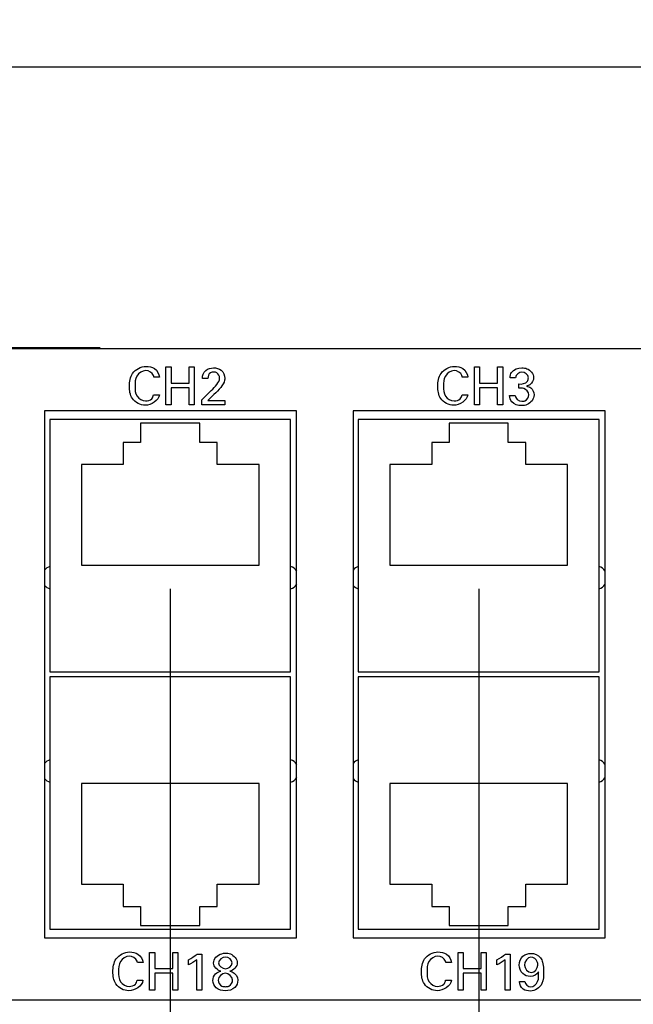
# Model space of a CAD drawing. Header units: inches. Extents: x 0 to 34, y 0 to 22.
# Tile 12 of 54: x 7.7 to 9.3, y 5.9 to 8.5. Entities that reach past the tile are written whole.
import ezdxf

# ---------------------------------------------------------------- set-up
doc = ezdxf.new("R2010")
doc.units = ezdxf.units.IN
doc.header["$LTSCALE"] = 1.87
doc.header["$MEASUREMENT"] = 0
doc.layers.get('0').update_dxf_attribs({"linetype": 'CONTINUOUS'})
doc.layers.add('02___PRT_ALL_AXES', color=7, linetype='CONTINUOUS')
doc.layers.add('DIMENSIONS', color=7, linetype='CONTINUOUS')
doc.styles.get("Standard").update_dxf_attribs({"font": 'txt', "width": 0.8})
doc.dimstyles.new('DIMSTYLE_1', dxfattribs={"dimtxt": 0.125, "dimasz": 0.18, "dimexe": 0.125, "dimexo": 0.0625, "dimgap": 0.0625, "dimtad": 0, "dimtih": 1, "dimtoh": 1, "dimdec": 3, "dimzin": 4, "dimdsep": 46, "dimtxsty": 'STANDARD', "dimblk": '_FILLED', "dimblk1": '_FILLED', "dimblk2": '_FILLED', "dimcen": 0.09, "dimadec": 0, "dimazin": 0, "dimtp": 0.001, "dimtm": 0.001, "dimtfac": 1, "dimtdec": 3, "dimtofl": 0, "dimtmove": 0, "dimatfit": 3, "dimldrblk": '_FILLED', "dimfxl": 1, "dimtolj": 1, "dimtzin": 4, "dimarcsym": 0})
doc.dimstyles.new('DIMSTYLE_2', dxfattribs={"dimtxt": 0.125, "dimasz": 0.18, "dimexe": 0.125, "dimexo": 0.0625, "dimgap": 0.03125, "dimtad": 0, "dimtih": 1, "dimtoh": 1, "dimdec": 3, "dimzin": 4, "dimdsep": 46, "dimtxsty": 'STANDARD', "dimblk": '_FILLED', "dimblk1": '_FILLED', "dimblk2": '_FILLED', "dimcen": 0.09, "dimadec": 0, "dimazin": 0, "dimtp": 0.001, "dimtm": 0.001, "dimtfac": 1, "dimtdec": 3, "dimtofl": 0, "dimtmove": 0, "dimatfit": 3, "dimldrblk": '_FILLED', "dimfxl": 1, "dimtolj": 1, "dimtzin": 4, "dimarcsym": 0})

# ---------------------------------------------------------------- blocks, each defined once
blk = doc.blocks.new('_FILLED')
at = {"color": 0, "linetype": 'BYBLOCK'}
blk.add_solid([(0, 0), (-1, 0.174), (-1, -0.174)], dxfattribs=at)
blk = doc.blocks.new('*D11')
at = {"layer": 'DIMENSIONS', "color": 2, "linetype": 'CONTINUOUS'}
for p, q in [((3.0744, 6.8026), (3.0744, 8.4801)), ((22.0744, 6.8026), (22.0744, 8.4801)), ((3.0744, 8.3551), (11.6994, 8.3551)), ((22.0744, 8.3551), (13.4494, 8.3551))]:
    blk.add_line(p, q, dxfattribs=at)
at = {"layer": 'DIMENSIONS', "color": 2, "linetype": 'CONTINUOUS', "xscale": 0.18, "yscale": 0.18, "zscale": 0.18, "rotation": 180}
blk.add_blockref('_FILLED', (3.0744, 8.3551), dxfattribs=at)
at = {"layer": 'DIMENSIONS', "color": 2, "linetype": 'CONTINUOUS', "xscale": 0.18, "yscale": 0.18, "zscale": 0.18}
blk.add_blockref('_FILLED', (22.0744, 8.3551), dxfattribs=at)
at = {"layer": 'DIMENSIONS', "color": 2, "linetype": 'CONTINUOUS', "insert": (12.5744, 8.4176), "char_height": 0.125, "width": 1.625, "attachment_point": 2, "line_spacing_factor": 0.9}
blk.add_mtext('(19.000{\\Ftxt.shx;\\W1.000000;\\H0.125000; }[482.6])', dxfattribs=at)
blk = doc.blocks.new('*D19')
at = {"layer": 'DIMENSIONS', "color": 2, "linetype": 'CONTINUOUS'}
blk.add_line((8.0934, 6.9676), (8.0934, 5.1876), dxfattribs=at)
at = {"layer": 'DIMENSIONS', "color": 2, "linetype": 'CONTINUOUS', "insert": (8.0309, 5.1251), "char_height": 0.125, "width": 1.725, "attachment_point": 3, "rotation": 90, "line_spacing_factor": 0.9}
blk.add_mtext('2X 5.019{\\Ftxt.shx;\\W1.000000;\\H0.125000; }[127.48]', dxfattribs=at)
blk = doc.blocks.new('*D20')
at = {"layer": 'DIMENSIONS', "color": 2, "linetype": 'CONTINUOUS'}
blk.add_line((8.9134, 6.9676), (8.9134, 5.1876), dxfattribs=at)
at = {"layer": 'DIMENSIONS', "color": 2, "linetype": 'CONTINUOUS', "insert": (8.8509, 5.1251), "char_height": 0.125, "width": 1.725, "attachment_point": 3, "rotation": 90, "line_spacing_factor": 0.9}
blk.add_mtext('2X 5.839{\\Ftxt.shx;\\W1.000000;\\H0.125000; }[148.31]', dxfattribs=at)
blk = doc.blocks.new('*D21')
at = {"layer": 'DIMENSIONS', "color": 2, "linetype": 'CONTINUOUS'}
blk.add_line((9.7334, 6.9676), (9.7334, 5.1876), dxfattribs=at)
at = {"layer": 'DIMENSIONS', "color": 2, "linetype": 'CONTINUOUS', "insert": (9.6709, 5.1251), "char_height": 0.125, "width": 1.725, "attachment_point": 3, "rotation": 90, "line_spacing_factor": 0.9}
blk.add_mtext('2X 6.659{\\Ftxt.shx;\\W1.000000;\\H0.125000; }[169.14]', dxfattribs=at)
blk = doc.blocks.new('*D22')
at = {"layer": 'DIMENSIONS', "color": 2, "linetype": 'CONTINUOUS'}
blk.add_line((10.5534, 6.9676), (10.5534, 5.1876), dxfattribs=at)
at = {"layer": 'DIMENSIONS', "color": 2, "linetype": 'CONTINUOUS', "insert": (10.4909, 5.1251), "char_height": 0.125, "width": 1.725, "attachment_point": 3, "rotation": 90, "line_spacing_factor": 0.9}
blk.add_mtext('2X 7.479{\\Ftxt.shx;\\W1.000000;\\H0.125000; }[189.97]', dxfattribs=at)
blk = doc.blocks.new('*D23')
at = {"layer": 'DIMENSIONS', "color": 2, "linetype": 'CONTINUOUS'}
blk.add_line((11.3734, 6.9676), (11.3734, 5.1876), dxfattribs=at)
at = {"layer": 'DIMENSIONS', "color": 2, "linetype": 'CONTINUOUS', "insert": (11.3109, 5.1251), "char_height": 0.125, "width": 1.725, "attachment_point": 3, "rotation": 90, "line_spacing_factor": 0.9}
blk.add_mtext('2X 8.299{\\Ftxt.shx;\\W1.000000;\\H0.125000; }[210.79]', dxfattribs=at)
blk = doc.blocks.new('*D24')
at = {"layer": 'DIMENSIONS', "color": 2, "linetype": 'CONTINUOUS'}
blk.add_line((12.1934, 6.9676), (12.1934, 5.1876), dxfattribs=at)
at = {"layer": 'DIMENSIONS', "color": 2, "linetype": 'CONTINUOUS', "insert": (12.1309, 5.1251), "char_height": 0.125, "width": 1.725, "attachment_point": 3, "rotation": 90, "line_spacing_factor": 0.9}
blk.add_mtext('2X 9.119{\\Ftxt.shx;\\W1.000000;\\H0.125000; }[231.62]', dxfattribs=at)
blk = doc.blocks.new('*D25')
at = {"layer": 'DIMENSIONS', "color": 2, "linetype": 'CONTINUOUS'}
blk.add_line((13.4634, 6.9676), (13.4634, 5.1876), dxfattribs=at)
at = {"layer": 'DIMENSIONS', "color": 2, "linetype": 'CONTINUOUS', "insert": (13.4009, 5.1251), "char_height": 0.125, "width": 1.825, "attachment_point": 3, "rotation": 90, "line_spacing_factor": 0.9}
blk.add_mtext('2X 10.389{\\Ftxt.shx;\\W1.000000;\\H0.125000; }[263.88]', dxfattribs=at)
blk = doc.blocks.new('*D26')
at = {"layer": 'DIMENSIONS', "color": 2, "linetype": 'CONTINUOUS'}
blk.add_line((14.2834, 6.9676), (14.2834, 5.1876), dxfattribs=at)
at = {"layer": 'DIMENSIONS', "color": 2, "linetype": 'CONTINUOUS', "insert": (14.2209, 5.1251), "char_height": 0.125, "width": 1.825, "attachment_point": 3, "rotation": 90, "line_spacing_factor": 0.9}
blk.add_mtext('2X 11.209{\\Ftxt.shx;\\W1.000000;\\H0.125000; }[284.71]', dxfattribs=at)
blk = doc.blocks.new('*D27')
at = {"layer": 'DIMENSIONS', "color": 2, "linetype": 'CONTINUOUS'}
blk.add_line((15.1034, 6.9676), (15.1034, 5.1876), dxfattribs=at)
at = {"layer": 'DIMENSIONS', "color": 2, "linetype": 'CONTINUOUS', "insert": (15.0409, 5.1251), "char_height": 0.125, "width": 1.825, "attachment_point": 3, "rotation": 90, "line_spacing_factor": 0.9}
blk.add_mtext('2X 12.029{\\Ftxt.shx;\\W1.000000;\\H0.125000; }[305.54]', dxfattribs=at)
blk = doc.blocks.new('*D28')
at = {"layer": 'DIMENSIONS', "color": 2, "linetype": 'CONTINUOUS'}
blk.add_line((15.9234, 6.9676), (15.9234, 5.1876), dxfattribs=at)
at = {"layer": 'DIMENSIONS', "color": 2, "linetype": 'CONTINUOUS', "insert": (15.8609, 5.1251), "char_height": 0.125, "width": 1.825, "attachment_point": 3, "rotation": 90, "line_spacing_factor": 0.9}
blk.add_mtext('2X 12.849{\\Ftxt.shx;\\W1.000000;\\H0.125000; }[326.36]', dxfattribs=at)
blk = doc.blocks.new('*D29')
at = {"layer": 'DIMENSIONS', "color": 2, "linetype": 'CONTINUOUS'}
blk.add_line((16.7434, 6.9676), (16.7434, 5.1876), dxfattribs=at)
at = {"layer": 'DIMENSIONS', "color": 2, "linetype": 'CONTINUOUS', "insert": (16.6809, 5.1251), "char_height": 0.125, "width": 1.825, "attachment_point": 3, "rotation": 90, "line_spacing_factor": 0.9}
blk.add_mtext('2X 13.669{\\Ftxt.shx;\\W1.000000;\\H0.125000; }[347.19]', dxfattribs=at)
blk = doc.blocks.new('*D30')
at = {"layer": 'DIMENSIONS', "color": 2, "linetype": 'CONTINUOUS'}
blk.add_line((17.5634, 6.9676), (17.5634, 5.1876), dxfattribs=at)
at = {"layer": 'DIMENSIONS', "color": 2, "linetype": 'CONTINUOUS', "insert": (17.5009, 5.1251), "char_height": 0.125, "width": 1.825, "attachment_point": 3, "rotation": 90, "line_spacing_factor": 0.9}
blk.add_mtext('2X 14.489{\\Ftxt.shx;\\W1.000000;\\H0.125000; }[368.02]', dxfattribs=at)
blk = doc.blocks.new('*D31')
at = {"layer": 'DIMENSIONS', "color": 2, "linetype": 'CONTINUOUS'}
blk.add_line((18.3854, 6.9676), (18.3854, 5.1876), dxfattribs=at)
at = {"layer": 'DIMENSIONS', "color": 2, "linetype": 'CONTINUOUS', "insert": (18.3229, 5.1251), "char_height": 0.125, "width": 1.725, "attachment_point": 3, "rotation": 90, "line_spacing_factor": 0.9}
blk.add_mtext('2X 15.311{\\Ftxt.shx;\\W1.000000;\\H0.125000; }[388.9]', dxfattribs=at)
blk = doc.blocks.new('*D32')
at = {"layer": 'DIMENSIONS', "color": 2, "linetype": 'CONTINUOUS'}
blk.add_line((19.2054, 6.9676), (19.2054, 5.1876), dxfattribs=at)
at = {"layer": 'DIMENSIONS', "color": 2, "linetype": 'CONTINUOUS', "insert": (19.1429, 5.1251), "char_height": 0.125, "width": 1.825, "attachment_point": 3, "rotation": 90, "line_spacing_factor": 0.9}
blk.add_mtext('2X 16.131{\\Ftxt.shx;\\W1.000000;\\H0.125000; }[409.73]', dxfattribs=at)
blk = doc.blocks.new('*D35')
at = {"layer": 'DIMENSIONS', "color": 2, "linetype": 'CONTINUOUS'}
blk.add_line((22.0744, 6.0001), (22.0744, 5.1876), dxfattribs=at)
at = {"layer": 'DIMENSIONS', "color": 2, "linetype": 'CONTINUOUS', "insert": (22.0119, 5.1251), "char_height": 0.125, "width": 1.425, "attachment_point": 3, "rotation": 90, "line_spacing_factor": 0.9}
blk.add_mtext('19.000{\\Ftxt.shx;\\W1.000000;\\H0.125000; }[482.6]', dxfattribs=at)

msp = doc.modelspace()

# ---------------------------------------------------------------- linework, layer by layer
at = {"color": 7, "linetype": 'CONTINUOUS'}
for p, q in [((21.8869, 7.6051), (3.2619, 7.6051)), ((7.7594, 7.4401), (7.7594, 6.0401)), ((8.4294, 7.4401), (7.7594, 7.4401)), ((8.4294, 6.0401), (8.4294, 7.4401)), ((8.5794, 7.4401), (8.5794, 6.0401)), ((9.2494, 7.4401), (8.5794, 7.4401)), ((9.2494, 6.0401), (9.2494, 7.4401)), ((7.7733, 7.4171), (7.7733, 6.747)), ((8.4135, 7.4171), (7.7733, 7.4171)), ((8.0147, 7.408), (8.0147, 7.3568)), ((8.1721, 7.408), (8.0147, 7.408)), ((8.1721, 7.3568), (8.1721, 7.408)), ((8.4135, 6.747), (8.4135, 7.4171)), ((8.5933, 7.4171), (8.5933, 6.747)), ((9.2335, 7.4171), (8.5933, 7.4171)), ((8.8347, 7.408), (8.8347, 7.3568)), ((8.9921, 7.408), (8.8347, 7.408)), ((8.9921, 7.3568), (8.9921, 7.408)), ((9.2335, 6.747), (9.2335, 7.4171)), ((7.9684, 7.3568), (7.9684, 7.2978)), ((8.0147, 7.3568), (7.9684, 7.3568)), ((8.2184, 7.3568), (8.1721, 7.3568)), ((8.2184, 7.2978), (8.2184, 7.3568)), ((8.7884, 7.3568), (8.7884, 7.2978)), ((8.8347, 7.3568), (8.7884, 7.3568)), ((9.0384, 7.3568), (8.9921, 7.3568)), ((9.0384, 7.2978), (9.0384, 7.3568)), ((7.8572, 7.2978), (7.8572, 7.0301)), ((7.9684, 7.2978), (7.8572, 7.2978)), ((8.3296, 7.2978), (8.2184, 7.2978)), ((8.3296, 7.0301), (8.3296, 7.2978)), ((8.6772, 7.2978), (8.6772, 7.0301)), ((8.7884, 7.2978), (8.6772, 7.2978)), ((9.1496, 7.2978), (9.0384, 7.2978)), ((9.1496, 7.0301), (9.1496, 7.2978)), ((7.8572, 7.0301), (8.3296, 7.0301)), ((8.6772, 7.0301), (9.1496, 7.0301)), ((7.7733, 6.747), (8.4135, 6.747)), ((7.7733, 6.7333), (7.7733, 6.0632)), ((8.4135, 6.7333), (7.7733, 6.7333)), ((8.4135, 6.0632), (8.4135, 6.7333)), ((8.5933, 6.747), (9.2335, 6.747)), ((8.5933, 6.7333), (8.5933, 6.0632)), ((9.2335, 6.7333), (8.5933, 6.7333)), ((9.2335, 6.0632), (9.2335, 6.7333)), ((7.8572, 6.4502), (7.8572, 6.1825)), ((8.3296, 6.4502), (7.8572, 6.4502)), ((8.3296, 6.1825), (8.3296, 6.4502)), ((8.6772, 6.4502), (8.6772, 6.1825)), ((9.1496, 6.4502), (8.6772, 6.4502)), ((9.1496, 6.1825), (9.1496, 6.4502)), ((7.8572, 6.1825), (7.9684, 6.1825)), ((7.9684, 6.1825), (7.9684, 6.1235)), ((8.2184, 6.1235), (8.2184, 6.1825)), ((8.2184, 6.1825), (8.3296, 6.1825)), ((8.6772, 6.1825), (8.7884, 6.1825)), ((8.7884, 6.1825), (8.7884, 6.1235)), ((9.0384, 6.1235), (9.0384, 6.1825)), ((9.0384, 6.1825), (9.1496, 6.1825)), ((7.9684, 6.1235), (8.0147, 6.1235)), ((8.0147, 6.1235), (8.0147, 6.0723)), ((8.1721, 6.0723), (8.1721, 6.1235)), ((8.1721, 6.1235), (8.2184, 6.1235)), ((8.7884, 6.1235), (8.8347, 6.1235)), ((8.8347, 6.1235), (8.8347, 6.0723)), ((8.9921, 6.0723), (8.9921, 6.1235)), ((8.9921, 6.1235), (9.0384, 6.1235)), ((8.0147, 6.0723), (8.1721, 6.0723)), ((8.8347, 6.0723), (8.9921, 6.0723)), ((7.7733, 6.0632), (8.4135, 6.0632)), ((8.5933, 6.0632), (9.2335, 6.0632)), ((7.7594, 6.0401), (8.4294, 6.0401)), ((8.5794, 6.0401), (9.2494, 6.0401)), ((3.2619, 5.8751), (21.8869, 5.8751))]:
    msp.add_line(p, q, dxfattribs=at)
at = {"color": 6, "linetype": 'CONTINUOUS'}
msp.add_line((7.907, 7.6081), (7.2759, 7.6081), dxfattribs=at)
at = {"color": 40, "linetype": 'CONTINUOUS'}
for p, q in [((8.0821, 7.4569), (8.0821, 7.5571)), ((8.0821, 7.5571), (8.0959, 7.5571)), ((8.0959, 7.5571), (8.0959, 7.5141)), ((8.1436, 7.5141), (8.1436, 7.5571)), ((8.1436, 7.5571), (8.1574, 7.5571)), ((8.1574, 7.5571), (8.1574, 7.4569)), ((8.9021, 7.4569), (8.9021, 7.5571)), ((8.9021, 7.5571), (8.9159, 7.5571)), ((8.9159, 7.5571), (8.9159, 7.5141)), ((8.9636, 7.5141), (8.9636, 7.5571)), ((8.9636, 7.5571), (8.9774, 7.5571)), ((8.9774, 7.5571), (8.9774, 7.4569)), ((8.0647, 7.53), (8.0498, 7.53)), ((8.0959, 7.5141), (8.1436, 7.5141)), ((8.1934, 7.5267), (8.1789, 7.5267)), ((8.8847, 7.53), (8.8698, 7.53)), ((8.9159, 7.5141), (8.9636, 7.5141)), ((9.0109, 7.5285), (8.9969, 7.5285)), ((9.0197, 7.5006), (9.0197, 7.5119)), ((8.0959, 7.5021), (8.0959, 7.4569)), ((8.1436, 7.5021), (8.0959, 7.5021)), ((8.1436, 7.4569), (8.1436, 7.5021)), ((8.1775, 7.4695), (8.2026, 7.4942)), ((8.9159, 7.5021), (8.9159, 7.4569)), ((8.9636, 7.5021), (8.9159, 7.5021)), ((8.9636, 7.4569), (8.9636, 7.5021)), ((8.0491, 7.4833), (8.0644, 7.4833)), ((8.1775, 7.4569), (8.1775, 7.4695)), ((8.2097, 7.4838), (8.1929, 7.4679)), ((8.1929, 7.4679), (8.2386, 7.4679)), ((8.2386, 7.4679), (8.2386, 7.4569)), ((8.8691, 7.4833), (8.8844, 7.4833)), ((8.9954, 7.4816), (9.0101, 7.4816)), ((8.0959, 7.4569), (8.0821, 7.4569)), ((8.1574, 7.4569), (8.1436, 7.4569)), ((8.2386, 7.4569), (8.1775, 7.4569)), ((8.9159, 7.4569), (8.9021, 7.4569)), ((8.9774, 7.4569), (8.9636, 7.4569)), ((8.0384, 5.9007), (8.0384, 6.0009)), ((8.0384, 6.0009), (8.0522, 6.0009)), ((8.0522, 6.0009), (8.0522, 5.9579)), ((8.0999, 5.9579), (8.0999, 6.0009)), ((8.0999, 6.0009), (8.1137, 6.0009)), ((8.1137, 6.0009), (8.1137, 5.9007)), ((8.165, 5.9968), (8.1774, 5.9968)), ((8.1774, 5.9968), (8.1774, 5.9007)), ((8.8584, 5.9007), (8.8584, 6.0009)), ((8.8584, 6.0009), (8.8722, 6.0009)), ((8.8722, 6.0009), (8.8722, 5.9579)), ((8.9199, 5.9579), (8.9199, 6.0009)), ((8.9199, 6.0009), (8.9337, 6.0009)), ((8.9337, 6.0009), (8.9337, 5.9007)), ((8.985, 5.9968), (8.9974, 5.9968)), ((8.9974, 5.9968), (8.9974, 5.9007)), ((8.021, 5.9739), (8.0061, 5.9739)), ((8.1417, 5.9678), (8.1417, 5.9816)), ((8.164, 5.9007), (8.164, 5.9816)), ((8.841, 5.9739), (8.8261, 5.9739)), ((8.9617, 5.9678), (8.9617, 5.9816)), ((8.984, 5.9007), (8.984, 5.9816)), ((8.0522, 5.9579), (8.0999, 5.9579)), ((8.0522, 5.946), (8.0522, 5.9007)), ((8.0999, 5.946), (8.0522, 5.946)), ((8.0999, 5.9007), (8.0999, 5.946)), ((8.8722, 5.9579), (8.9199, 5.9579)), ((8.8722, 5.946), (8.8722, 5.9007)), ((8.9199, 5.946), (8.8722, 5.946)), ((8.9199, 5.9007), (8.9199, 5.946)), ((8.0054, 5.9271), (8.0207, 5.9271)), ((8.8254, 5.9271), (8.8407, 5.9271)), ((9.0217, 5.9236), (9.0363, 5.9236)), ((8.0522, 5.9007), (8.0384, 5.9007)), ((8.1137, 5.9007), (8.0999, 5.9007)), ((8.1774, 5.9007), (8.164, 5.9007)), ((8.8722, 5.9007), (8.8584, 5.9007)), ((8.9337, 5.9007), (8.9199, 5.9007)), ((8.9974, 5.9007), (8.984, 5.9007))]:
    msp.add_line(p, q, dxfattribs=at)
for points, knots in [([(7.9848, 7.5059), (7.9848, 7.5177), (7.9885, 7.5446), (8.0154, 7.5585), (8.0287, 7.5585)], [0, 0, 0, 0, 0.469758, 1, 1, 1, 1]), ([(8.0282, 7.5474), (8.019, 7.5474), (8.0004, 7.5346), (7.9997, 7.5152), (7.9997, 7.506)], [0, 0, 0, 0, 0.499794, 1, 1, 1, 1]), ([(8.0498, 7.53), (8.0496, 7.5315), (8.048, 7.541), (8.0363, 7.5474), (8.0282, 7.5474)], [0, 0, 0, 0, 0.148101, 1, 1, 1, 1]), ([(8.0287, 7.5585), (8.0365, 7.5585), (8.0541, 7.5558), (8.064, 7.5388), (8.0647, 7.53)], [0, 0, 0, 0, 0.469082, 1, 1, 1, 1]), ([(8.2091, 7.5435), (8.2061, 7.5435), (8.1969, 7.5422), (8.1934, 7.5321), (8.1934, 7.5267)], [0, 0, 0, 0, 0.362915, 1, 1, 1, 1]), ([(8.2086, 7.5548), (8.2157, 7.5548), (8.2321, 7.5512), (8.2383, 7.5346), (8.2383, 7.5267)], [0, 0, 0, 0, 0.474259, 1, 1, 1, 1]), ([(8.2245, 7.5278), (8.2245, 7.533), (8.2204, 7.5424), (8.2119, 7.5435), (8.2091, 7.5435)], [0, 0, 0, 0, 0.650802, 1, 1, 1, 1]), ([(8.8048, 7.5059), (8.8048, 7.5177), (8.8085, 7.5446), (8.8354, 7.5585), (8.8487, 7.5585)], [0, 0, 0, 0, 0.469762, 1, 1, 1, 1]), ([(8.8482, 7.5474), (8.839, 7.5474), (8.8204, 7.5346), (8.8197, 7.5152), (8.8197, 7.506)], [0, 0, 0, 0, 0.499803, 1, 1, 1, 1]), ([(8.8698, 7.53), (8.8696, 7.5315), (8.868, 7.541), (8.8563, 7.5474), (8.8482, 7.5474)], [0, 0, 0, 0, 0.148107, 1, 1, 1, 1]), ([(8.8487, 7.5585), (8.8565, 7.5585), (8.8741, 7.5558), (8.884, 7.5388), (8.8847, 7.53)], [0, 0, 0, 0, 0.469078, 1, 1, 1, 1]), ([(8.9969, 7.5285), (8.9971, 7.5334), (9.0007, 7.5489), (9.0182, 7.5548), (9.028, 7.5548)], [0, 0, 0, 0, 0.333026, 1, 1, 1, 1]), ([(9.028, 7.5548), (9.0327, 7.5548), (9.0473, 7.5535), (9.0594, 7.5387), (9.0594, 7.5288)], [0, 0, 0, 0, 0.319848, 1, 1, 1, 1]), ([(8.2383, 7.5267), (8.2383, 7.5252), (8.2381, 7.5162), (8.232, 7.5085), (8.2275, 7.5027)], [0, 0, 0, 0, 0.16782, 1, 1, 1, 1]), ([(9.0197, 7.5119), (9.0277, 7.5112), (9.0424, 7.5133), (9.0454, 7.5253), (9.0454, 7.5285)], [0, 0, 0, 0, 0.714537, 1, 1, 1, 1]), ([(9.0594, 7.5288), (9.0594, 7.5217), (9.0535, 7.5105), (9.0435, 7.5069), (9.0402, 7.5062)], [0, 0, 0, 0, 0.679534, 1, 1, 1, 1]), ([(8.0269, 7.4554), (8.014, 7.4554), (7.9879, 7.4688), (7.9848, 7.4947), (7.9848, 7.5059)], [0, 0, 0, 0, 0.536105, 1, 1, 1, 1]), ([(7.9997, 7.506), (7.9997, 7.4969), (8.0005, 7.4775), (8.0194, 7.4667), (8.028, 7.4667)], [0, 0, 0, 0, 0.512265, 1, 1, 1, 1]), ([(8.8469, 7.4554), (8.834, 7.4554), (8.8079, 7.4688), (8.8048, 7.4947), (8.8048, 7.5059)], [0, 0, 0, 0, 0.536105, 1, 1, 1, 1]), ([(8.8197, 7.506), (8.8197, 7.4969), (8.8205, 7.4775), (8.8394, 7.4667), (8.848, 7.4667)], [0, 0, 0, 0, 0.51227, 1, 1, 1, 1]), ([(9.0402, 7.5062), (9.0444, 7.5056), (9.0556, 7.502), (9.0608, 7.4897), (9.0608, 7.4829)], [0, 0, 0, 0, 0.381769, 1, 1, 1, 1]), ([(9.0608, 7.4829), (9.0608, 7.4722), (9.0481, 7.4562), (9.0324, 7.4545), (9.0275, 7.4545)], [0, 0, 0, 0, 0.681933, 1, 1, 1, 1]), ([(9.0277, 7.4659), (9.0307, 7.4659), (9.0401, 7.4668), (9.0469, 7.4767), (9.0469, 7.483)], [0, 0, 0, 0, 0.318862, 1, 1, 1, 1]), ([(7.9411, 5.9497), (7.9411, 5.9615), (7.9448, 5.9885), (7.9717, 6.0023), (7.985, 6.0023)], [0, 0, 0, 0, 0.469759, 1, 1, 1, 1]), ([(7.985, 6.0023), (7.9928, 6.0023), (8.0104, 5.9996), (8.0203, 5.9826), (8.021, 5.9739)], [0, 0, 0, 0, 0.469083, 1, 1, 1, 1]), ([(8.2086, 5.9728), (8.2086, 5.9754), (8.2108, 5.9899), (8.228, 5.999), (8.2397, 5.999)], [0, 0, 0, 0, 0.182708, 1, 1, 1, 1]), ([(8.2397, 5.999), (8.2443, 5.999), (8.2589, 5.998), (8.2717, 5.9833), (8.2717, 5.9733)], [0, 0, 0, 0, 0.312922, 1, 1, 1, 1]), ([(8.7611, 5.9497), (8.7611, 5.9615), (8.7648, 5.9885), (8.7917, 6.0023), (8.805, 6.0023)], [0, 0, 0, 0, 0.469763, 1, 1, 1, 1]), ([(8.805, 6.0023), (8.8128, 6.0023), (8.8304, 5.9996), (8.8403, 5.9826), (8.841, 5.9739)], [0, 0, 0, 0, 0.469083, 1, 1, 1, 1]), ([(9.0214, 5.9676), (9.0214, 5.9762), (9.0275, 5.9938), (9.0448, 5.9986), (9.0522, 5.9986)], [0, 0, 0, 0, 0.53537, 1, 1, 1, 1]), ([(9.0522, 5.9986), (9.0615, 5.9986), (9.0765, 5.9922), (9.082, 5.9792), (9.0832, 5.975)], [0, 0, 0, 0, 0.678151, 1, 1, 1, 1]), ([(7.9845, 5.9912), (7.9753, 5.9912), (7.9567, 5.9784), (7.956, 5.959), (7.956, 5.9499)], [0, 0, 0, 0, 0.499793, 1, 1, 1, 1]), ([(8.0061, 5.9739), (8.0059, 5.9753), (8.0043, 5.9849), (7.9926, 5.9912), (7.9845, 5.9912)], [0, 0, 0, 0, 0.148101, 1, 1, 1, 1]), ([(8.8045, 5.9912), (8.7953, 5.9912), (8.7767, 5.9784), (8.776, 5.959), (8.776, 5.9499)], [0, 0, 0, 0, 0.499802, 1, 1, 1, 1]), ([(8.8261, 5.9739), (8.8259, 5.9753), (8.8243, 5.9849), (8.8126, 5.9912), (8.8045, 5.9912)], [0, 0, 0, 0, 0.14811, 1, 1, 1, 1]), ([(9.0507, 5.9372), (9.0435, 5.9372), (9.0269, 5.9427), (9.0214, 5.9595), (9.0214, 5.9676)], [0, 0, 0, 0, 0.471071, 1, 1, 1, 1]), ([(9.0707, 5.9673), (9.0707, 5.9704), (9.0697, 5.9805), (9.0591, 5.9882), (9.0522, 5.9882)], [0, 0, 0, 0, 0.310076, 1, 1, 1, 1]), ([(9.0832, 5.975), (9.0848, 5.9694), (9.0858, 5.9607), (9.086, 5.9521), (9.086, 5.9492)], [0, 0, 0, 0, 0.664764, 1, 1, 1, 1]), ([(7.9832, 5.8992), (7.9703, 5.8992), (7.9442, 5.9126), (7.9411, 5.9386), (7.9411, 5.9497)], [0, 0, 0, 0, 0.53611, 1, 1, 1, 1]), ([(7.956, 5.9499), (7.956, 5.9408), (7.9568, 5.9213), (7.9757, 5.9106), (7.9843, 5.9106)], [0, 0, 0, 0, 0.512276, 1, 1, 1, 1]), ([(8.2521, 5.9515), (8.254, 5.951), (8.2646, 5.9482), (8.273, 5.9363), (8.273, 5.9272)], [0, 0, 0, 0, 0.17993, 1, 1, 1, 1]), ([(8.8032, 5.8992), (8.7903, 5.8992), (8.7642, 5.9126), (8.7611, 5.9386), (8.7611, 5.9497)], [0, 0, 0, 0, 0.536106, 1, 1, 1, 1]), ([(8.776, 5.9499), (8.776, 5.9408), (8.7768, 5.9213), (8.7957, 5.9106), (8.8043, 5.9106)], [0, 0, 0, 0, 0.512276, 1, 1, 1, 1]), ([(9.086, 5.9492), (9.086, 5.9388), (9.0867, 5.9148), (9.0628, 5.8985), (9.0506, 5.8985)], [0, 0, 0, 0, 0.45673, 1, 1, 1, 1]), ([(9.0517, 5.9095), (9.0595, 5.9095), (9.0748, 5.9239), (9.0726, 5.9408), (9.0722, 5.9493)], [0, 0, 0, 0, 0.476601, 1, 1, 1, 1]), ([(8.2207, 5.9276), (8.2207, 5.9213), (8.2273, 5.9111), (8.2369, 5.91), (8.24, 5.91)], [0, 0, 0, 0, 0.672991, 1, 1, 1, 1]), ([(8.24, 5.91), (8.2432, 5.91), (8.2532, 5.911), (8.2592, 5.9218), (8.2592, 5.9281)], [0, 0, 0, 0, 0.338337, 1, 1, 1, 1]), ([(8.273, 5.9272), (8.273, 5.9204), (8.2667, 5.9036), (8.249, 5.899), (8.24, 5.899)], [0, 0, 0, 0, 0.430863, 1, 1, 1, 1]), ([(9.0506, 5.8985), (9.044, 5.8985), (9.0286, 5.9008), (9.0219, 5.9162), (9.0217, 5.9236)], [0, 0, 0, 0, 0.470081, 1, 1, 1, 1])]:
    msp.add_open_spline(points, degree=3, knots=knots, dxfattribs=at)
for points in [[(8.1789, 7.5267), (8.1791, 7.5343), (8.182, 7.5428), (8.1878, 7.5478)], [(8.1878, 7.5478), (8.1933, 7.5526), (8.2013, 7.5548), (8.2086, 7.5548)], [(9.0284, 7.5437), (9.0207, 7.5437), (9.0117, 7.5362), (9.0109, 7.5285)], [(9.0454, 7.5285), (9.0454, 7.5361), (9.036, 7.5437), (9.0284, 7.5437)], [(8.2175, 7.5108), (8.2211, 7.5157), (8.2245, 7.5217), (8.2245, 7.5278)], [(8.2026, 7.4942), (8.2079, 7.4994), (8.2131, 7.5048), (8.2175, 7.5108)], [(8.2275, 7.5027), (8.2221, 7.496), (8.2158, 7.4899), (8.2097, 7.4838)], [(9.033, 7.4999), (9.0286, 7.5008), (9.0241, 7.5007), (9.0197, 7.5006)], [(9.0469, 7.483), (9.0469, 7.4903), (9.0402, 7.4984), (9.033, 7.4999)], [(8.0644, 7.4833), (8.0627, 7.4678), (8.0425, 7.4554), (8.0269, 7.4554)], [(8.028, 7.4667), (8.0338, 7.4667), (8.0402, 7.4686), (8.0443, 7.4727)], [(8.0443, 7.4727), (8.0469, 7.4756), (8.0484, 7.4795), (8.0491, 7.4833)], [(8.8844, 7.4833), (8.8827, 7.4678), (8.8625, 7.4554), (8.8469, 7.4554)], [(8.848, 7.4667), (8.8538, 7.4667), (8.8602, 7.4686), (8.8643, 7.4727)], [(8.8643, 7.4727), (8.8669, 7.4756), (8.8684, 7.4795), (8.8691, 7.4833)], [(9.0011, 7.4645), (8.9971, 7.469), (8.9956, 7.4756), (8.9954, 7.4816)], [(9.0275, 7.4545), (9.0181, 7.4545), (9.0072, 7.4574), (9.0011, 7.4645)], [(9.0101, 7.4816), (9.01, 7.4737), (9.0199, 7.4659), (9.0277, 7.4659)], [(8.1417, 5.9816), (8.1499, 5.9859), (8.1579, 5.9908), (8.165, 5.9968)], [(8.9617, 5.9816), (8.9699, 5.9859), (8.9779, 5.9908), (8.985, 5.9968)], [(8.164, 5.9816), (8.1573, 5.976), (8.1496, 5.9715), (8.1417, 5.9678)], [(8.2279, 5.9514), (8.2186, 5.9534), (8.2086, 5.9632), (8.2086, 5.9728)], [(8.2403, 5.9887), (8.2323, 5.9887), (8.2221, 5.981), (8.2221, 5.973)], [(8.2221, 5.973), (8.2221, 5.9652), (8.232, 5.9575), (8.2399, 5.9575)], [(8.2399, 5.9575), (8.2479, 5.9575), (8.2583, 5.965), (8.2583, 5.973)], [(8.2583, 5.973), (8.2583, 5.981), (8.2483, 5.9887), (8.2403, 5.9887)], [(8.2717, 5.9733), (8.2717, 5.9636), (8.2617, 5.9533), (8.2521, 5.9515)], [(8.984, 5.9816), (8.9773, 5.976), (8.9696, 5.9715), (8.9617, 5.9678)], [(9.0522, 5.9882), (9.0433, 5.9882), (9.035, 5.9765), (9.035, 5.9675)], [(9.035, 5.9675), (9.035, 5.9585), (9.0443, 5.9478), (9.0532, 5.9478)], [(9.0532, 5.9478), (9.062, 5.9478), (9.0707, 5.9586), (9.0707, 5.9673)], [(8.2067, 5.9264), (8.2067, 5.9328), (8.2094, 5.9397), (8.2141, 5.944)], [(8.2141, 5.944), (8.2178, 5.9477), (8.223, 5.9498), (8.2279, 5.9514)], [(8.2403, 5.9457), (8.2314, 5.9457), (8.2207, 5.9365), (8.2207, 5.9276)], [(8.2592, 5.9281), (8.2592, 5.9367), (8.2489, 5.9457), (8.2403, 5.9457)], [(9.0722, 5.9493), (9.0684, 5.942), (9.0589, 5.9372), (9.0507, 5.9372)], [(8.0207, 5.9271), (8.019, 5.9116), (7.9988, 5.8992), (7.9832, 5.8992)], [(7.9843, 5.9106), (7.9901, 5.9106), (7.9965, 5.9124), (8.0006, 5.9165)], [(8.0006, 5.9165), (8.0032, 5.9194), (8.0047, 5.9233), (8.0054, 5.9271)], [(8.2152, 5.9071), (8.21, 5.9119), (8.2067, 5.9194), (8.2067, 5.9264)], [(8.8407, 5.9271), (8.839, 5.9116), (8.8188, 5.8992), (8.8032, 5.8992)], [(8.8043, 5.9106), (8.8101, 5.9106), (8.8165, 5.9124), (8.8206, 5.9165)], [(8.8206, 5.9165), (8.8232, 5.9194), (8.8247, 5.9233), (8.8254, 5.9271)], [(9.0363, 5.9236), (9.0363, 5.9166), (9.0447, 5.9095), (9.0517, 5.9095)], [(8.24, 5.899), (8.2313, 5.899), (8.2216, 5.9012), (8.2152, 5.9071)]]:
    msp.add_open_spline(points, degree=3, dxfattribs=at)
at = {"layer": '02___PRT_ALL_AXES', "color": 7, "linetype": 'CONTINUOUS'}
for centre, start, end in [((7.7834, 6.997), 108.5873, 139.8549), ((8.4034, 6.997), 33.8755, 71.4127), ((8.6034, 6.997), 108.5873, 139.8549), ((9.2234, 6.997), 33.8755, 71.4127), ((7.7834, 6.997), 220.1451, 251.4127), ((8.4034, 6.997), 288.5873, 326.1245), ((8.6034, 6.997), 220.1451, 251.4127), ((9.2234, 6.997), 288.5873, 326.1245), ((7.7834, 6.4833), 108.5873, 139.8549), ((8.4034, 6.4833), 33.8755, 71.4127), ((8.6034, 6.4833), 108.5873, 139.8549), ((9.2234, 6.4833), 33.8755, 71.4127), ((8.4034, 6.4833), 288.5873, 326.1245), ((9.2234, 6.4833), 288.5873, 326.1245), ((7.7834, 6.4833), 220.1451, 251.4127), ((8.6034, 6.4833), 220.1451, 251.4127)]:
    msp.add_arc(centre, 0.0315, start, end, dxfattribs=at)

# ---------------------------------------------------------------- dimensions: what is measured, and where the dimension line sits
at = {"layer": 'DIMENSIONS', "color": 2, "linetype": 'CONTINUOUS'}
dim = msp.add_linear_dim(base=(22.0744, 8.3551), p1=(3.0744, 6.7401), p2=(22.0744, 6.7401), text='(<>)', dimstyle='DIMSTYLE_1', dxfattribs=at)
dim.commit()
dim.dimension.update_dxf_attribs({"geometry": '*D11', "text_midpoint": (12.5744, 8.3551), "dimtype": 160})
for feature_location, picture, middle in [((8.0934, 6.9676), '*D19', (8.0934, 4.2626)), ((8.9134, 6.9676), '*D20', (8.9134, 4.2626)), ((9.7334, 6.9676), '*D21', (9.7334, 4.2626)), ((10.5534, 6.9676), '*D22', (10.5534, 4.2626)), ((11.3734, 6.9676), '*D23', (11.3734, 4.2626)), ((12.1934, 6.9676), '*D24', (12.1934, 4.2626)), ((13.4634, 6.9676), '*D25', (13.4634, 4.2126)), ((14.2834, 6.9676), '*D26', (14.2834, 4.2126)), ((15.1034, 6.9676), '*D27', (15.1034, 4.2126)), ((15.9234, 6.9676), '*D28', (15.9234, 4.2126)), ((16.7434, 6.9676), '*D29', (16.7434, 4.2126)), ((17.5634, 6.9676), '*D30', (17.5634, 4.2126)), ((18.3854, 6.9676), '*D31', (18.3854, 4.2626)), ((19.2054, 6.9676), '*D32', (19.2054, 4.2126))]:
    dim = msp.add_ordinate_dim(feature_location=feature_location, offset=(0, -1.7799), dtype=1, origin=(3.0744, 7.0301), text='2X <>', dimstyle='DIMSTYLE_2', dxfattribs=at)
    dim.commit()
    dim.dimension.update_dxf_attribs({"geometry": picture, "text_midpoint": middle})
dim = msp.add_ordinate_dim(feature_location=(22.0744, 6.0001), offset=(0, -0.8125), dtype=1, origin=(3.0744, 6.0626), dimstyle='DIMSTYLE_2', dxfattribs=at)
dim.commit()
dim.dimension.update_dxf_attribs({"geometry": '*D35', "text_midpoint": (22.0744, 4.4126)})

doc.saveas('drawing.dxf')
